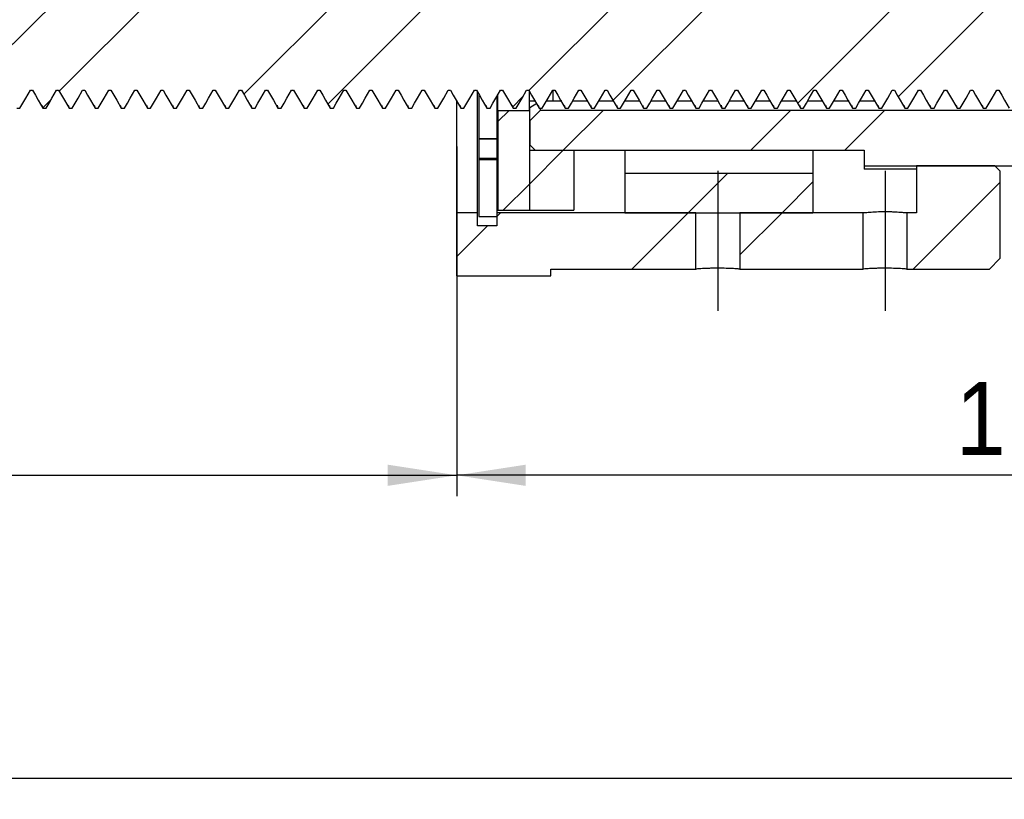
# Model space of a CAD drawing. Extents: x 62 to 779, y 269 to 530.
# Tile 2 of 8: x 226 to 320, y 315 to 390. Entities that reach past the tile are written whole.
import ezdxf

# ---------------------------------------------------------------- set-up
doc = ezdxf.new("R2010")
doc.units = 0
doc.header["$LTSCALE"] = 2
doc.linetypes.add('CENTERX2', pattern=[20.32, 12.7, -2.54, 2.54, -2.54])
doc.layers.get('0').update_dxf_attribs({"linetype": 'CONTINUOUS'})
doc.styles.add('SLDTEXTSTYLE0', font='GOTHIC.TTF', dxfattribs={"width": 0.913})
doc.dimstyles.new('SLDDIMSTYLE0', dxfattribs={"dimtxt": 7, "dimasz": 6.604, "dimexe": 0, "dimexo": 0.0625, "dimgap": 1.75, "dimtad": 1, "dimdec": 0, "dimrnd": 1e-09, "dimzin": 12, "dimtxsty": 'SLDTEXTSTYLE0', "dimsah": 1, "dimcen": 0.09, "dimazin": 3, "dimtfac": 1, "dimtdec": 0, "dimtofl": 0, "dimtmove": 0, "dimatfit": 3, "dimtolj": 1, "dimtzin": 12})

# ---------------------------------------------------------------- blocks, each defined once
blk = doc.blocks.new('*D1')
for p, q in [((384.019, 382.04), (384.019, 314.879)), ((92.044, 373.165), (92.044, 314.879)), ((384.019, 316.879), (92.044, 316.879))]:
    blk.add_line(p, q)
for points in [[(92.044, 316.879), (98.648, 315.863), (98.648, 317.895)], [(384.019, 316.879), (377.415, 317.895), (377.415, 315.863)]]:
    blk.add_solid(points)
at = {"insert": (205.116, 325.821, 0.1), "char_height": 7, "attachment_point": 1, "style": 'SLDTEXTSTYLE0'}
blk.add_mtext('292', dxfattribs=at)
blk = doc.blocks.new('*D5')
at = {"color": 218, "linetype": 'CONTINUOUS'}
for p, q in [((101.569, 373.165), (101.569, 343.901)), ((268.055, 362.985), (268.055, 343.901)), ((101.569, 345.901), (268.055, 345.901))]:
    blk.add_line(p, q, dxfattribs=at)
for points in [[(101.569, 345.901), (108.173, 344.885), (108.173, 346.917)], [(268.055, 345.901), (261.451, 346.917), (261.451, 344.885)]]:
    blk.add_solid(points, dxfattribs=at)
at = {"color": 218, "linetype": 'CONTINUOUS', "insert": (173.431, 354.842, 0.1), "char_height": 7, "attachment_point": 1, "style": 'SLDTEXTSTYLE0'}
blk.add_mtext('166', dxfattribs=at)
blk = doc.blocks.new('*D6')
for p, q in [((384.019, 382.04), (384.019, 343.901)), ((268.055, 377.385), (268.055, 343.901)), ((384.019, 345.901), (268.055, 345.901))]:
    blk.add_line(p, q)
for points in [[(268.055, 345.901), (274.659, 344.885), (274.659, 346.917)], [(384.019, 345.901), (377.415, 346.917), (377.415, 344.885)]]:
    blk.add_solid(points)
at = {"insert": (315.837, 354.842, 0.1), "char_height": 7, "attachment_point": 1, "style": 'SLDTEXTSTYLE0'}
blk.add_mtext('116', dxfattribs=at)

msp = doc.modelspace()

# ---------------------------------------------------------------- hatches: boundary and pattern name
at = {"linetype": 'CONTINUOUS'}
h = msp.add_hatch(dxfattribs=at)
h.set_pattern_fill('ANSI32', scale=2, style=0)
h.paths.add_polyline_path([(93.069, 394.79), (93.069, 387.29), (93.569, 386.79), (101.569, 386.79), (101.569, 381.599), (102.248, 382.776), (102.444, 382.776), (103.446, 381.04), (103.746, 381.04), (104.748, 382.776), (104.944, 382.776), (105.946, 381.04), (106.246, 381.04), (107.248, 382.776), (107.444, 382.776), (108.446, 381.04), (108.746, 381.04), (109.748, 382.776), (109.944, 382.776), (110.946, 381.04), (111.246, 381.04), (112.248, 382.776), (112.444, 382.776), (113.446, 381.04), (113.746, 381.04), (114.748, 382.776), (114.944, 382.776), (115.946, 381.04), (116.246, 381.04), (117.248, 382.776), (117.444, 382.776), (118.446, 381.04), (118.746, 381.04), (119.748, 382.776), (119.944, 382.776), (120.946, 381.04), (121.246, 381.04), (122.248, 382.776), (122.444, 382.776), (123.446, 381.04), (123.746, 381.04), (124.748, 382.776), (124.944, 382.776), (125.946, 381.04), (126.246, 381.04), (127.248, 382.776), (127.444, 382.776), (128.446, 381.04), (128.746, 381.04), (129.748, 382.776), (129.944, 382.776), (130.946, 381.04), (131.246, 381.04), (132.248, 382.776), (132.444, 382.776), (133.446, 381.04), (133.746, 381.04), (134.748, 382.776), (134.944, 382.776), (135.946, 381.04), (136.246, 381.04), (137.248, 382.776), (137.444, 382.776), (138.446, 381.04), (138.746, 381.04), (139.748, 382.776), (139.944, 382.776), (140.946, 381.04), (141.246, 381.04), (142.248, 382.776), (142.444, 382.776), (143.446, 381.04), (143.746, 381.04), (144.748, 382.776), (144.944, 382.776), (145.946, 381.04), (146.246, 381.04), (147.248, 382.776), (147.444, 382.776), (148.446, 381.04), (148.746, 381.04), (149.748, 382.776), (149.944, 382.776), (150.946, 381.04), (151.246, 381.04), (152.248, 382.776), (152.444, 382.776), (153.446, 381.04), (153.746, 381.04), (154.748, 382.776), (154.944, 382.776), (155.946, 381.04), (156.246, 381.04), (157.248, 382.776), (157.444, 382.776), (158.446, 381.04), (158.746, 381.04), (159.748, 382.776), (159.944, 382.776), (160.946, 381.04), (161.246, 381.04), (162.248, 382.776), (162.444, 382.776), (163.446, 381.04), (163.746, 381.04), (164.748, 382.776), (164.944, 382.776), (165.946, 381.04), (166.246, 381.04), (167.248, 382.776), (167.444, 382.776), (168.446, 381.04), (168.746, 381.04), (169.748, 382.776), (169.944, 382.776), (170.946, 381.04), (171.246, 381.04), (172.248, 382.776), (172.444, 382.776), (173.446, 381.04), (173.746, 381.04), (174.748, 382.776), (174.944, 382.776), (175.946, 381.04), (176.246, 381.04), (177.248, 382.776), (177.444, 382.776), (178.446, 381.04), (178.746, 381.04), (179.748, 382.776), (179.944, 382.776), (180.946, 381.04), (181.246, 381.04), (182.248, 382.776), (182.444, 382.776), (183.446, 381.04), (183.746, 381.04), (184.748, 382.776), (184.944, 382.776), (185.946, 381.04), (186.246, 381.04), (187.248, 382.776), (187.444, 382.776), (188.446, 381.04), (188.746, 381.04), (189.748, 382.776), (189.944, 382.776), (190.946, 381.04), (191.246, 381.04), (192.248, 382.776), (192.444, 382.776), (193.446, 381.04), (193.746, 381.04), (194.748, 382.776), (194.944, 382.776), (195.946, 381.04), (196.246, 381.04), (197.248, 382.776), (197.444, 382.776), (198.446, 381.04), (198.746, 381.04), (199.748, 382.776), (199.944, 382.776), (200.946, 381.04), (201.246, 381.04), (202.248, 382.776), (202.444, 382.776), (203.446, 381.04), (203.746, 381.04), (204.748, 382.776), (204.944, 382.776), (205.946, 381.04), (206.246, 381.04), (207.248, 382.776), (207.444, 382.776), (208.446, 381.04), (208.746, 381.04), (209.748, 382.776), (209.944, 382.776), (210.946, 381.04), (211.246, 381.04), (212.248, 382.776), (212.444, 382.776), (213.446, 381.04), (213.746, 381.04), (214.748, 382.776), (214.944, 382.776), (215.946, 381.04), (216.246, 381.04), (217.248, 382.776), (217.444, 382.776), (218.446, 381.04), (218.746, 381.04), (219.748, 382.776), (219.944, 382.776), (220.946, 381.04), (221.246, 381.04), (222.248, 382.776), (222.444, 382.776), (223.446, 381.04), (223.746, 381.04), (224.748, 382.776), (224.944, 382.776), (225.946, 381.04), (226.246, 381.04), (227.248, 382.776), (227.444, 382.776), (228.446, 381.04), (228.746, 381.04), (229.748, 382.776), (229.944, 382.776), (230.946, 381.04), (231.246, 381.04), (232.248, 382.776), (232.444, 382.776), (233.446, 381.04), (233.746, 381.04), (234.748, 382.776), (234.944, 382.776), (235.946, 381.04), (236.246, 381.04), (237.248, 382.776), (237.444, 382.776), (238.446, 381.04), (238.746, 381.04), (239.748, 382.776), (239.944, 382.776), (240.946, 381.04), (241.246, 381.04), (242.248, 382.776), (242.444, 382.776), (243.446, 381.04), (243.746, 381.04), (244.748, 382.776), (244.944, 382.776), (245.946, 381.04), (246.246, 381.04), (247.248, 382.776), (247.444, 382.776), (248.446, 381.04), (248.746, 381.04), (249.748, 382.776), (249.944, 382.776), (250.946, 381.04), (251.246, 381.04), (252.248, 382.776), (252.444, 382.776), (253.446, 381.04), (253.746, 381.04), (254.748, 382.776), (254.944, 382.776), (255.946, 381.04), (256.246, 381.04), (257.248, 382.776), (257.444, 382.776), (258.446, 381.04), (258.746, 381.04), (259.748, 382.776), (259.944, 382.776), (260.946, 381.04), (261.246, 381.04), (262.248, 382.776), (262.444, 382.776), (263.446, 381.04), (263.746, 381.04), (264.748, 382.776), (264.944, 382.776), (265.946, 381.04), (266.246, 381.04), (267.248, 382.776), (267.444, 382.776), (268.446, 381.04), (268.746, 381.04), (269.748, 382.776), (269.944, 382.776), (270.946, 381.04), (271.246, 381.04), (272.248, 382.776), (272.444, 382.776), (273.446, 381.04), (273.746, 381.04), (274.748, 382.776), (274.944, 382.776), (275.946, 381.04), (276.246, 381.04), (277.248, 382.776), (277.444, 382.776), (278.446, 381.04), (278.746, 381.04), (279.748, 382.776), (279.944, 382.776), (280.946, 381.04), (281.246, 381.04), (282.248, 382.776), (282.444, 382.776), (283.446, 381.04), (283.746, 381.04), (284.748, 382.776), (284.944, 382.776), (285.946, 381.04), (286.246, 381.04), (287.248, 382.776), (287.444, 382.776), (288.446, 381.04), (288.746, 381.04), (289.748, 382.776), (289.944, 382.776), (290.946, 381.04), (291.246, 381.04), (292.248, 382.776), (292.444, 382.776), (293.446, 381.04), (293.746, 381.04), (294.748, 382.776), (294.944, 382.776), (295.946, 381.04), (296.246, 381.04), (297.248, 382.776), (297.444, 382.776), (298.446, 381.04), (298.746, 381.04), (299.748, 382.776), (299.944, 382.776), (300.946, 381.04), (301.246, 381.04), (302.248, 382.776), (302.444, 382.776), (303.446, 381.04), (303.746, 381.04), (304.748, 382.776), (304.944, 382.776), (305.946, 381.04), (306.246, 381.04), (307.248, 382.776), (307.444, 382.776), (308.446, 381.04), (308.746, 381.04), (309.748, 382.776), (309.944, 382.776), (310.946, 381.04), (311.246, 381.04), (312.248, 382.776), (312.444, 382.776), (313.446, 381.04), (313.746, 381.04), (314.748, 382.776), (314.944, 382.776), (315.946, 381.04), (316.246, 381.04), (317.248, 382.776), (317.444, 382.776), (318.446, 381.04), (318.746, 381.04), (319.748, 382.776), (319.944, 382.776), (320.946, 381.04), (321.246, 381.04), (322.248, 382.776), (322.444, 382.776), (323.446, 381.04), (323.746, 381.04), (324.748, 382.776), (324.944, 382.776), (325.946, 381.04), (326.246, 381.04), (327.248, 382.776), (327.444, 382.776), (328.446, 381.04), (328.746, 381.04), (329.748, 382.776), (329.944, 382.776), (330.946, 381.04), (331.246, 381.04), (332.248, 382.776), (332.444, 382.776), (333.446, 381.04), (333.746, 381.04), (334.748, 382.776), (334.944, 382.776), (335.946, 381.04), (336.246, 381.04), (337.248, 382.776), (337.444, 382.776), (338.446, 381.04), (338.746, 381.04), (339.748, 382.776), (339.944, 382.776), (340.946, 381.04), (341.246, 381.04), (342.248, 382.776), (342.444, 382.776), (343.446, 381.04), (343.746, 381.04), (344.748, 382.776), (344.944, 382.776), (345.946, 381.04), (346.246, 381.04), (347.248, 382.776), (347.444, 382.776), (348.446, 381.04), (348.746, 381.04), (349.069, 381.599), (349.069, 385.04), (364.069, 385.04), (365.069, 386.04), (365.069, 396.04), (364.069, 397.04), (349.069, 397.04), (349.069, 399.953), (348.694, 399.304), (348.498, 399.304), (347.496, 401.04), (347.196, 401.04), (346.194, 399.304), (345.998, 399.304), (344.996, 401.04), (344.696, 401.04), (343.694, 399.304), (343.498, 399.304), (342.496, 401.04), (342.196, 401.04), (341.194, 399.304), (340.998, 399.304), (339.996, 401.04), (339.696, 401.04), (338.694, 399.304), (338.498, 399.304), (337.496, 401.04), (337.196, 401.04), (336.194, 399.304), (335.998, 399.304), (334.996, 401.04), (334.696, 401.04), (333.694, 399.304), (333.498, 399.304), (332.496, 401.04), (332.196, 401.04), (331.194, 399.304), (330.998, 399.304), (329.996, 401.04), (329.696, 401.04), (328.694, 399.304), (328.498, 399.304), (327.496, 401.04), (327.196, 401.04), (326.194, 399.304), (325.998, 399.304), (324.996, 401.04), (324.696, 401.04), (323.694, 399.304), (323.498, 399.304), (322.496, 401.04), (322.196, 401.04), (321.194, 399.304), (320.998, 399.304), (319.996, 401.04), (319.696, 401.04), (318.694, 399.304), (318.498, 399.304), (317.496, 401.04), (317.196, 401.04), (316.194, 399.304), (315.998, 399.304), (314.996, 401.04), (314.696, 401.04), (313.694, 399.304), (313.498, 399.304), (312.496, 401.04), (312.196, 401.04), (311.194, 399.304), (310.998, 399.304), (309.996, 401.04), (309.696, 401.04), (308.694, 399.304), (308.498, 399.304), (307.496, 401.04), (307.196, 401.04), (306.194, 399.304), (305.998, 399.304), (304.996, 401.04), (304.696, 401.04), (303.694, 399.304), (303.498, 399.304), (302.496, 401.04), (302.196, 401.04), (301.194, 399.304), (300.998, 399.304), (299.996, 401.04), (299.696, 401.04), (298.694, 399.304), (298.498, 399.304), (297.496, 401.04), (297.196, 401.04), (296.194, 399.304), (295.998, 399.304), (294.996, 401.04), (294.696, 401.04), (293.694, 399.304), (293.498, 399.304), (292.496, 401.04), (292.196, 401.04), (291.194, 399.304), (290.998, 399.304), (289.996, 401.04), (289.696, 401.04), (288.694, 399.304), (288.498, 399.304), (287.496, 401.04), (287.196, 401.04), (286.194, 399.304), (285.998, 399.304), (284.996, 401.04), (284.696, 401.04), (283.694, 399.304), (283.498, 399.304), (282.496, 401.04), (282.196, 401.04), (281.194, 399.304), (280.998, 399.304), (279.996, 401.04), (279.696, 401.04), (278.694, 399.304), (278.498, 399.304), (277.496, 401.04), (277.196, 401.04), (276.194, 399.304), (275.998, 399.304), (274.996, 401.04), (274.696, 401.04), (273.694, 399.304), (273.498, 399.304), (272.496, 401.04), (272.196, 401.04), (271.194, 399.304), (270.998, 399.304), (269.996, 401.04), (269.696, 401.04), (268.694, 399.304), (268.498, 399.304), (267.496, 401.04), (267.196, 401.04), (266.194, 399.304), (265.998, 399.304), (264.996, 401.04), (264.696, 401.04), (263.694, 399.304), (263.498, 399.304), (262.496, 401.04), (262.196, 401.04), (261.194, 399.304), (260.998, 399.304), (259.996, 401.04), (259.696, 401.04), (258.694, 399.304), (258.498, 399.304), (257.496, 401.04), (257.196, 401.04), (256.194, 399.304), (255.998, 399.304), (254.996, 401.04), (254.696, 401.04), (253.694, 399.304), (253.498, 399.304), (252.496, 401.04), (252.196, 401.04), (251.194, 399.304), (250.998, 399.304), (249.996, 401.04), (249.696, 401.04), (248.694, 399.304), (248.498, 399.304), (247.496, 401.04), (247.196, 401.04), (246.194, 399.304), (245.998, 399.304), (244.996, 401.04), (244.696, 401.04), (243.694, 399.304), (243.498, 399.304), (242.496, 401.04), (242.196, 401.04), (241.194, 399.304), (240.998, 399.304), (239.996, 401.04), (239.696, 401.04), (238.694, 399.304), (238.498, 399.304), (237.496, 401.04), (237.196, 401.04), (236.194, 399.304), (235.998, 399.304), (234.996, 401.04), (234.696, 401.04), (233.694, 399.304), (233.498, 399.304), (232.496, 401.04), (232.196, 401.04), (231.194, 399.304), (230.998, 399.304), (229.996, 401.04), (229.696, 401.04), (228.694, 399.304), (228.498, 399.304), (227.496, 401.04), (227.196, 401.04), (226.194, 399.304), (225.998, 399.304), (224.996, 401.04), (224.696, 401.04), (223.694, 399.304), (223.498, 399.304), (222.496, 401.04), (222.196, 401.04), (221.194, 399.304), (220.998, 399.304), (219.996, 401.04), (219.696, 401.04), (218.694, 399.304), (218.498, 399.304), (217.496, 401.04), (217.196, 401.04), (216.194, 399.304), (215.998, 399.304), (214.996, 401.04), (214.696, 401.04), (213.694, 399.304), (213.498, 399.304), (212.496, 401.04), (212.196, 401.04), (211.194, 399.304), (210.998, 399.304), (209.996, 401.04), (209.696, 401.04), (208.694, 399.304), (208.498, 399.304), (207.496, 401.04), (207.196, 401.04), (206.194, 399.304), (205.998, 399.304), (204.996, 401.04), (204.696, 401.04), (203.694, 399.304), (203.498, 399.304), (202.496, 401.04), (202.196, 401.04), (201.194, 399.304), (200.998, 399.304), (199.996, 401.04), (199.696, 401.04), (198.694, 399.304), (198.498, 399.304), (197.496, 401.04), (197.196, 401.04), (196.194, 399.304), (195.998, 399.304), (194.996, 401.04), (194.696, 401.04), (193.694, 399.304), (193.498, 399.304), (192.496, 401.04), (192.196, 401.04), (191.194, 399.304), (190.998, 399.304), (189.996, 401.04), (189.696, 401.04), (188.694, 399.304), (188.498, 399.304), (187.496, 401.04), (187.196, 401.04), (186.194, 399.304), (185.998, 399.304), (184.996, 401.04), (184.696, 401.04), (183.694, 399.304), (183.498, 399.304), (182.496, 401.04), (182.196, 401.04), (181.194, 399.304), (180.998, 399.304), (179.996, 401.04), (179.696, 401.04), (178.694, 399.304), (178.498, 399.304), (177.496, 401.04), (177.196, 401.04), (176.194, 399.304), (175.998, 399.304), (174.996, 401.04), (174.696, 401.04), (173.694, 399.304), (173.498, 399.304), (172.496, 401.04), (172.196, 401.04), (171.194, 399.304), (170.998, 399.304), (169.996, 401.04), (169.696, 401.04), (168.694, 399.304), (168.498, 399.304), (167.496, 401.04), (167.196, 401.04), (166.194, 399.304), (165.998, 399.304), (164.996, 401.04), (164.696, 401.04), (163.694, 399.304), (163.498, 399.304), (162.496, 401.04), (162.196, 401.04), (161.194, 399.304), (160.998, 399.304), (159.996, 401.04), (159.696, 401.04), (158.694, 399.304), (158.498, 399.304), (157.496, 401.04), (157.196, 401.04), (156.194, 399.304), (155.998, 399.304), (154.996, 401.04), (154.696, 401.04), (153.694, 399.304), (153.498, 399.304), (152.496, 401.04), (152.196, 401.04), (151.194, 399.304), (150.998, 399.304), (149.996, 401.04), (149.696, 401.04), (148.694, 399.304), (148.498, 399.304), (147.496, 401.04), (147.196, 401.04), (146.194, 399.304), (145.998, 399.304), (144.996, 401.04), (144.696, 401.04), (143.694, 399.304), (143.498, 399.304), (142.496, 401.04), (142.196, 401.04), (141.194, 399.304), (140.998, 399.304), (139.996, 401.04), (139.696, 401.04), (138.694, 399.304), (138.498, 399.304), (137.496, 401.04), (137.196, 401.04), (136.194, 399.304), (135.998, 399.304), (134.996, 401.04), (134.696, 401.04), (133.694, 399.304), (133.498, 399.304), (132.496, 401.04), (132.196, 401.04), (131.194, 399.304), (130.998, 399.304), (129.996, 401.04), (129.696, 401.04), (128.694, 399.304), (128.498, 399.304), (127.496, 401.04), (127.196, 401.04), (126.194, 399.304), (125.998, 399.304), (124.996, 401.04), (124.696, 401.04), (123.694, 399.304), (123.498, 399.304), (122.496, 401.04), (122.196, 401.04), (121.194, 399.304), (120.998, 399.304), (119.996, 401.04), (119.696, 401.04), (118.694, 399.304), (118.498, 399.304), (117.496, 401.04), (117.196, 401.04), (116.194, 399.304), (115.998, 399.304), (114.996, 401.04), (114.696, 401.04), (113.694, 399.304), (113.498, 399.304), (112.496, 401.04), (112.196, 401.04), (111.194, 399.304), (110.998, 399.304), (109.996, 401.04), (109.696, 401.04), (108.694, 399.304), (108.498, 399.304), (107.496, 401.04), (107.196, 401.04), (106.194, 399.304), (105.998, 399.304), (104.996, 401.04), (104.696, 401.04), (103.694, 399.304), (103.498, 399.304), (102.496, 401.04), (102.196, 401.04), (101.569, 399.953), (101.569, 395.29), (93.569, 395.29)], flags=0)
h = msp.add_hatch(dxfattribs=at)
h.set_pattern_fill('ANSI32', scale=2, style=0)
h.paths.add_polyline_path([(272.005, 371.29), (275.005, 371.29), (275.005, 380.84), (272.005, 380.84)], flags=0)
h = msp.add_hatch(dxfattribs=at)
h.set_pattern_fill('ANSI32', scale=2, style=0)
h.paths.add_polyline_path([(275.555, 377.04), (307.055, 377.04), (307.055, 375.54), (336.055, 375.54), (337.055, 376.54), (337.055, 380.34), (336.555, 380.84), (276.055, 380.84), (275.055, 379.84), (275.055, 377.54)], flags=0)
h = msp.add_hatch(dxfattribs=at)
h.set_pattern_fill('ANSI32', scale=2, style=0)
h.paths.add_polyline_path([(279.255, 377.04), (275.005, 377.04), (275.005, 371.29), (279.255, 371.29)], flags=0)
h = msp.add_hatch(dxfattribs=at)
h.set_pattern_fill('ANSI32', scale=2, style=0)
h.paths.add_polyline_path([(319.555, 375.54), (312.055, 375.54), (312.055, 371.04), (311.155, 371.04), (311.155, 365.64), (319.055, 365.64), (320.055, 366.64), (320.055, 375.04)], flags=0)
h = msp.add_hatch(dxfattribs=at)
h.set_pattern_fill('ANSI32', scale=2, style=0)
h.paths.add_polyline_path([(284.155, 371.04), (302.155, 371.04), (302.155, 374.84), (284.155, 374.84)], flags=0)
h = msp.add_hatch(dxfattribs=at)
h.set_pattern_fill('ANSI32', scale=2, style=0)
h.paths.add_polyline_path([(270.055, 369.79), (270.055, 371.04), (268.055, 371.04), (268.055, 364.985), (277.055, 364.985), (277.055, 365.64), (290.955, 365.64), (290.955, 371.04), (271.905, 371.04), (271.905, 369.79)], flags=0)
h = msp.add_hatch(dxfattribs=at)
h.set_pattern_fill('ANSI32', scale=2, style=0)
h.paths.add_polyline_path([(295.155, 371.04), (295.155, 365.64), (306.955, 365.64), (306.955, 371.04)], flags=0)

# ---------------------------------------------------------------- linework, layer by layer
at = {"color": 7, "linetype": 'CONTINUOUS'}
for p, q in [((227.248, 382.776), (227.444, 382.776)), ((229.748, 382.776), (229.944, 382.776)), ((232.248, 382.776), (232.444, 382.776)), ((234.748, 382.776), (234.944, 382.776)), ((237.248, 382.776), (237.444, 382.776)), ((239.748, 382.776), (239.944, 382.776)), ((242.248, 382.776), (242.444, 382.776)), ((244.748, 382.776), (244.944, 382.776)), ((247.248, 382.776), (247.444, 382.776)), ((249.748, 382.776), (249.944, 382.776)), ((252.248, 382.776), (252.444, 382.776)), ((254.748, 382.776), (254.944, 382.776)), ((257.248, 382.776), (257.444, 382.776)), ((259.748, 382.776), (259.944, 382.776)), ((262.248, 382.776), (262.444, 382.776)), ((264.748, 382.776), (264.944, 382.776)), ((267.248, 382.776), (267.444, 382.776)), ((269.748, 382.776), (269.944, 382.776)), ((272.248, 382.776), (272.444, 382.776)), ((274.748, 382.776), (274.944, 382.776)), ((275.005, 380.84), (275.005, 382.704)), ((277.248, 382.776), (277.444, 382.776)), ((277.255, 382.776), (277.255, 381.745)), ((279.748, 382.776), (279.944, 382.776)), ((282.248, 382.776), (282.444, 382.776)), ((284.748, 382.776), (284.944, 382.776)), ((287.248, 382.776), (287.444, 382.776)), ((289.748, 382.776), (289.944, 382.776)), ((292.248, 382.776), (292.444, 382.776)), ((294.748, 382.776), (294.944, 382.776)), ((297.248, 382.776), (297.444, 382.776)), ((299.748, 382.776), (299.944, 382.776)), ((302.248, 382.776), (302.444, 382.776)), ((304.748, 382.776), (304.944, 382.776)), ((307.248, 382.776), (307.444, 382.776)), ((309.748, 382.776), (309.944, 382.776)), ((312.248, 382.776), (312.444, 382.776)), ((314.748, 382.776), (314.944, 382.776)), ((317.248, 382.776), (317.444, 382.776)), ((319.748, 382.776), (319.944, 382.776)), ((268.055, 371.04), (268.055, 381.771)), ((270.055, 371.04), (270.055, 382.606)), ((270.155, 382.454), (270.155, 378.118)), ((271.905, 382.143), (271.905, 378.118)), ((272.005, 380.84), (272.005, 382.309)), ((275.005, 381.719), (275.005, 382.652)), ((275.605, 381.719), (275.005, 381.719)), ((277.255, 381.719), (276.638, 381.719)), ((278.105, 381.719), (276.638, 381.719)), ((280.605, 381.719), (279.138, 381.719)), ((283.105, 381.719), (281.638, 381.719)), ((285.605, 381.719), (284.138, 381.719)), ((288.105, 381.719), (286.638, 381.719)), ((290.605, 381.719), (289.138, 381.719)), ((293.105, 381.719), (291.638, 381.719)), ((295.605, 381.719), (294.138, 381.719)), ((298.105, 381.719), (296.638, 381.719)), ((300.605, 381.719), (299.138, 381.719)), ((303.105, 381.719), (301.638, 381.719)), ((305.605, 381.719), (304.138, 381.719)), ((308.105, 381.719), (306.638, 381.719)), ((225.946, 381.04), (226.246, 381.04)), ((228.352, 381.343), (228.446, 381.04)), ((228.446, 381.04), (228.746, 381.04)), ((230.852, 381.343), (230.946, 381.04)), ((230.946, 381.04), (231.246, 381.04)), ((233.352, 381.343), (233.446, 381.04)), ((233.446, 381.04), (233.746, 381.04)), ((235.852, 381.343), (235.946, 381.04)), ((235.946, 381.04), (236.246, 381.04)), ((238.352, 381.343), (238.446, 381.04)), ((238.446, 381.04), (238.746, 381.04)), ((240.852, 381.343), (240.946, 381.04)), ((240.946, 381.04), (241.246, 381.04)), ((243.352, 381.343), (243.446, 381.04)), ((243.446, 381.04), (243.746, 381.04)), ((245.852, 381.343), (245.946, 381.04)), ((245.946, 381.04), (246.246, 381.04)), ((248.352, 381.343), (248.446, 381.04)), ((248.446, 381.04), (248.746, 381.04)), ((250.852, 381.343), (250.946, 381.04)), ((250.946, 381.04), (251.246, 381.04)), ((253.352, 381.343), (253.446, 381.04)), ((253.446, 381.04), (253.746, 381.04)), ((255.852, 381.343), (255.946, 381.04)), ((255.946, 381.04), (256.246, 381.04)), ((258.352, 381.343), (258.446, 381.04)), ((258.446, 381.04), (258.746, 381.04)), ((260.852, 381.343), (260.946, 381.04)), ((260.946, 381.04), (261.246, 381.04)), ((263.352, 381.343), (263.446, 381.04)), ((263.446, 381.04), (263.746, 381.04)), ((265.852, 381.343), (265.946, 381.04)), ((265.946, 381.04), (266.246, 381.04)), ((268.352, 381.343), (268.446, 381.04)), ((268.446, 381.04), (268.746, 381.04)), ((270.852, 381.343), (270.946, 381.04)), ((270.946, 381.04), (271.246, 381.04)), ((272.005, 380.84), (275.005, 380.84)), ((272.005, 380.84), (272.005, 371.29)), ((273.352, 381.343), (273.446, 381.04)), ((273.446, 381.04), (273.746, 381.04)), ((275.005, 380.84), (275.005, 371.29)), ((275.055, 381.115), (275.723, 381.519)), ((275.055, 379.84), (275.055, 381.115)), ((275.055, 379.84), (276.055, 380.84)), ((275.852, 381.343), (275.946, 381.04)), ((275.946, 381.04), (276.246, 381.04)), ((276.055, 380.987), (276.055, 380.84)), ((336.555, 380.84), (276.055, 380.84)), ((278.352, 381.343), (278.446, 381.04)), ((278.446, 381.04), (278.746, 381.04)), ((280.852, 381.343), (280.946, 381.04)), ((280.946, 381.04), (281.246, 381.04)), ((283.352, 381.343), (283.446, 381.04)), ((283.446, 381.04), (283.746, 381.04)), ((285.852, 381.343), (285.946, 381.04)), ((285.946, 381.04), (286.246, 381.04)), ((288.352, 381.343), (288.446, 381.04)), ((288.446, 381.04), (288.746, 381.04)), ((290.852, 381.343), (290.946, 381.04)), ((290.946, 381.04), (291.246, 381.04)), ((293.352, 381.343), (293.446, 381.04)), ((293.446, 381.04), (293.746, 381.04)), ((295.852, 381.343), (295.946, 381.04)), ((295.946, 381.04), (296.246, 381.04)), ((298.352, 381.343), (298.446, 381.04)), ((298.446, 381.04), (298.746, 381.04)), ((300.852, 381.343), (300.946, 381.04)), ((300.946, 381.04), (301.246, 381.04)), ((303.352, 381.343), (303.446, 381.04)), ((303.446, 381.04), (303.746, 381.04)), ((305.852, 381.343), (305.946, 381.04)), ((305.946, 381.04), (306.246, 381.04)), ((308.352, 381.343), (308.446, 381.04)), ((308.446, 381.04), (308.746, 381.04)), ((310.852, 381.343), (310.946, 381.04)), ((310.946, 381.04), (311.246, 381.04)), ((313.352, 381.343), (313.446, 381.04)), ((313.446, 381.04), (313.746, 381.04)), ((315.852, 381.343), (315.946, 381.04)), ((315.946, 381.04), (316.246, 381.04)), ((318.352, 381.343), (318.446, 381.04)), ((318.446, 381.04), (318.746, 381.04)), ((275.055, 379.84), (275.055, 377.54)), ((275.055, 379.519), (275.005, 379.519)), ((271.905, 378.118), (270.155, 378.118)), ((270.155, 378.118), (270.155, 378.102)), ((270.155, 378.102), (271.905, 378.102)), ((270.155, 378.102), (270.155, 376.256)), ((271.905, 378.118), (271.905, 378.102)), ((271.905, 378.102), (271.905, 376.256)), ((275.005, 377.04), (279.255, 377.04)), ((275.005, 377.04), (275.005, 371.29)), ((275.555, 377.04), (275.055, 377.54)), ((275.555, 377.04), (307.055, 377.04)), ((279.255, 377.04), (279.255, 371.29)), ((284.155, 377.04), (284.155, 374.84)), ((302.155, 377.04), (302.155, 374.84)), ((306.322, 377.04), (306.322, 377.037)), ((306.322, 377.037), (307.055, 377.036)), ((307.055, 377.04), (307.055, 375.54)), ((270.155, 376.256), (271.905, 376.256)), ((270.155, 376.256), (270.155, 376.132)), ((270.155, 376.132), (271.905, 376.132)), ((270.155, 376.132), (270.155, 370.667)), ((271.905, 376.256), (271.905, 376.132)), ((271.905, 376.132), (271.905, 371.865)), ((307.055, 375.54), (336.055, 375.54)), ((307.055, 375.54), (307.055, 375.213)), ((312.055, 375.213), (307.055, 375.213)), ((312.055, 375.54), (312.055, 371.04)), ((319.555, 375.54), (312.055, 375.54)), ((319.555, 375.54), (320.055, 375.04)), ((284.155, 374.84), (302.155, 374.84)), ((284.155, 374.84), (284.155, 371.04)), ((302.155, 374.84), (302.155, 371.04)), ((320.055, 375.04), (320.055, 366.64)), ((271.905, 371.865), (271.905, 371.04)), ((268.055, 364.985), (268.055, 371.04)), ((270.055, 371.04), (268.055, 371.04)), ((270.055, 369.79), (270.055, 371.04)), ((270.155, 370.667), (271.905, 370.667)), ((290.955, 371.04), (271.905, 371.04)), ((271.905, 371.04), (271.905, 369.79)), ((272.005, 371.29), (275.005, 371.29)), ((275.005, 371.29), (279.255, 371.29)), ((284.155, 371.04), (302.155, 371.04)), ((290.955, 365.64), (290.955, 371.04)), ((306.955, 371.04), (295.155, 371.04)), ((295.155, 371.04), (295.155, 365.64)), ((306.955, 365.64), (306.955, 371.04)), ((312.055, 371.04), (311.155, 371.04)), ((311.155, 371.04), (311.155, 365.64)), ((271.905, 369.79), (270.055, 369.79)), ((320.055, 366.64), (319.055, 365.64)), ((268.055, 364.985), (277.055, 364.985)), ((277.055, 365.64), (290.955, 365.64)), ((277.055, 364.985), (277.055, 365.64)), ((295.155, 365.64), (306.955, 365.64)), ((311.155, 365.64), (319.055, 365.64))]:
    msp.add_line(p, q, dxfattribs=at)
at = {"linetype": 'CENTERX2'}
for p, q in [((293.055, 375.04), (293.055, 361.64)), ((309.055, 375.04), (309.055, 361.64))]:
    msp.add_line(p, q, dxfattribs=at)
at = {"color": 7, "linetype": 'CONTINUOUS', "flags": 128}
for points in [[(226.246, 381.04), (226.526, 381.525), (226.806, 382.01), (227.248, 382.776)], [(227.444, 382.776), (227.724, 382.291), (228.004, 381.805), (228.446, 381.04)], [(228.746, 381.04), (229.026, 381.525), (229.306, 382.01), (229.748, 382.776)], [(229.944, 382.776), (230.224, 382.291), (230.504, 381.805), (230.946, 381.04)], [(231.246, 381.04), (231.526, 381.525), (231.806, 382.01), (232.248, 382.776)], [(232.444, 382.776), (232.724, 382.291), (233.004, 381.805), (233.446, 381.04)], [(233.746, 381.04), (234.026, 381.525), (234.306, 382.01), (234.748, 382.776)], [(234.944, 382.776), (235.224, 382.291), (235.504, 381.805), (235.946, 381.04)], [(236.246, 381.04), (236.526, 381.525), (236.806, 382.01), (237.248, 382.776)], [(237.444, 382.776), (237.724, 382.291), (238.004, 381.805), (238.446, 381.04)], [(238.746, 381.04), (239.026, 381.525), (239.306, 382.01), (239.748, 382.776)], [(239.944, 382.776), (240.224, 382.291), (240.504, 381.805), (240.946, 381.04)], [(241.246, 381.04), (241.526, 381.525), (241.806, 382.01), (242.248, 382.776)], [(242.444, 382.776), (242.724, 382.291), (243.004, 381.805), (243.446, 381.04)], [(243.746, 381.04), (244.026, 381.525), (244.306, 382.01), (244.748, 382.776)], [(244.944, 382.776), (245.224, 382.291), (245.504, 381.805), (245.946, 381.04)], [(246.246, 381.04), (246.526, 381.525), (246.806, 382.01), (247.248, 382.776)], [(247.444, 382.776), (247.724, 382.291), (248.004, 381.805), (248.446, 381.04)], [(248.746, 381.04), (249.026, 381.525), (249.306, 382.01), (249.748, 382.776)], [(249.944, 382.776), (250.224, 382.291), (250.504, 381.805), (250.946, 381.04)], [(251.246, 381.04), (251.526, 381.525), (251.806, 382.01), (252.248, 382.776)], [(252.444, 382.776), (252.724, 382.291), (253.004, 381.805), (253.446, 381.04)], [(253.746, 381.04), (254.026, 381.525), (254.306, 382.01), (254.748, 382.776)], [(254.944, 382.776), (255.224, 382.291), (255.504, 381.805), (255.946, 381.04)], [(256.246, 381.04), (256.526, 381.525), (256.806, 382.01), (257.248, 382.776)], [(257.444, 382.776), (257.724, 382.291), (258.004, 381.805), (258.446, 381.04)], [(258.746, 381.04), (259.026, 381.525), (259.306, 382.01), (259.748, 382.776)], [(259.944, 382.776), (260.224, 382.291), (260.504, 381.805), (260.946, 381.04)], [(261.246, 381.04), (261.526, 381.525), (261.806, 382.01), (262.248, 382.776)], [(262.444, 382.776), (262.724, 382.291), (263.004, 381.805), (263.446, 381.04)], [(263.746, 381.04), (264.026, 381.525), (264.306, 382.01), (264.748, 382.776)], [(264.944, 382.776), (265.224, 382.291), (265.504, 381.805), (265.946, 381.04)], [(266.246, 381.04), (266.526, 381.525), (266.806, 382.01), (267.248, 382.776)], [(267.444, 382.776), (267.724, 382.291), (268.004, 381.805), (268.446, 381.04)], [(268.746, 381.04), (269.026, 381.525), (269.306, 382.01), (269.748, 382.776)], [(269.944, 382.776), (270.224, 382.291), (270.504, 381.805), (270.946, 381.04)], [(271.246, 381.04), (271.526, 381.525), (271.806, 382.01), (272.248, 382.776)], [(272.444, 382.776), (272.724, 382.291), (273.004, 381.805), (273.446, 381.04)], [(273.746, 381.04), (274.026, 381.525), (274.306, 382.01), (274.748, 382.776)], [(274.944, 382.776), (275.224, 382.291), (275.504, 381.805), (275.946, 381.04)], [(276.246, 381.04), (276.526, 381.525), (276.806, 382.01), (277.248, 382.776)], [(277.444, 382.776), (277.724, 382.291), (278.004, 381.805), (278.446, 381.04)], [(278.746, 381.04), (279.026, 381.525), (279.306, 382.01), (279.748, 382.776)], [(279.944, 382.776), (280.224, 382.291), (280.504, 381.805), (280.946, 381.04)], [(281.246, 381.04), (281.526, 381.525), (281.806, 382.01), (282.248, 382.776)], [(282.444, 382.776), (282.724, 382.291), (283.004, 381.805), (283.446, 381.04)], [(283.746, 381.04), (284.026, 381.525), (284.306, 382.01), (284.748, 382.776)], [(284.944, 382.776), (285.224, 382.291), (285.504, 381.805), (285.946, 381.04)], [(286.246, 381.04), (286.526, 381.525), (286.806, 382.01), (287.248, 382.776)], [(287.444, 382.776), (287.724, 382.291), (288.004, 381.805), (288.446, 381.04)], [(288.746, 381.04), (289.026, 381.525), (289.306, 382.01), (289.748, 382.776)], [(289.944, 382.776), (290.224, 382.291), (290.504, 381.805), (290.946, 381.04)], [(291.246, 381.04), (291.526, 381.525), (291.806, 382.01), (292.248, 382.776)], [(292.444, 382.776), (292.724, 382.291), (293.004, 381.805), (293.446, 381.04)], [(293.746, 381.04), (294.026, 381.525), (294.306, 382.01), (294.748, 382.776)], [(294.944, 382.776), (295.224, 382.291), (295.504, 381.805), (295.946, 381.04)], [(296.246, 381.04), (296.526, 381.525), (296.806, 382.01), (297.248, 382.776)], [(297.444, 382.776), (297.724, 382.291), (298.004, 381.805), (298.446, 381.04)], [(298.746, 381.04), (299.026, 381.525), (299.306, 382.01), (299.748, 382.776)], [(299.944, 382.776), (300.224, 382.291), (300.504, 381.805), (300.946, 381.04)], [(301.246, 381.04), (301.526, 381.525), (301.806, 382.01), (302.248, 382.776)], [(302.444, 382.776), (302.724, 382.291), (303.004, 381.805), (303.446, 381.04)], [(303.746, 381.04), (304.026, 381.525), (304.306, 382.01), (304.748, 382.776)], [(304.944, 382.776), (305.224, 382.291), (305.504, 381.805), (305.946, 381.04)], [(306.246, 381.04), (306.526, 381.525), (306.806, 382.01), (307.248, 382.776)], [(307.444, 382.776), (307.724, 382.291), (308.004, 381.805), (308.446, 381.04)], [(308.746, 381.04), (309.026, 381.525), (309.306, 382.01), (309.748, 382.776)], [(309.944, 382.776), (310.224, 382.291), (310.504, 381.805), (310.946, 381.04)], [(311.246, 381.04), (311.526, 381.525), (311.806, 382.01), (312.248, 382.776)], [(312.444, 382.776), (312.724, 382.291), (313.004, 381.805), (313.446, 381.04)], [(313.746, 381.04), (314.026, 381.525), (314.306, 382.01), (314.748, 382.776)], [(314.944, 382.776), (315.224, 382.291), (315.504, 381.805), (315.946, 381.04)], [(316.246, 381.04), (316.526, 381.525), (316.806, 382.01), (317.248, 382.776)], [(317.444, 382.776), (317.724, 382.291), (318.004, 381.805), (318.446, 381.04)], [(318.746, 381.04), (319.026, 381.525), (319.306, 382.01), (319.748, 382.776)], [(319.944, 382.776), (320.224, 382.291), (320.504, 381.805), (320.946, 381.04)]]:
    msp.add_lwpolyline(points, dxfattribs=at)
at = {"color": 7, "linetype": 'CONTINUOUS'}
for points, knots in [([(304.822, 377.039), (304.834, 377.039), (304.855, 377.039), (305.155, 377.038), (305.464, 377.038), (305.818, 377.038), (306.121, 377.037), (306.322, 377.037)], [0, 0, 0, 0, 0.2792381, 0.5192105, 0.6381102, 0.7604958, 1, 1, 1, 1]), ([(306.955, 371.04), (306.955, 371.04), (306.969, 371.041), (307.022, 371.047), (307.063, 371.051), (307.168, 371.061), (307.232, 371.067), (307.385, 371.08), (307.473, 371.088), (307.764, 371.109), (307.998, 371.124), (308.503, 371.144), (308.779, 371.15), (309.195, 371.15), (309.332, 371.149), (309.6, 371.143), (309.734, 371.139), (309.988, 371.129), (310.108, 371.123), (310.337, 371.109), (310.444, 371.102), (310.735, 371.081), (310.891, 371.066), (311.1, 371.046), (311.155, 371.04), (311.155, 371.04)], [0, 0, 0, 0, 0.0625, 0.0625, 0.125, 0.125, 0.1875, 0.1875, 0.25, 0.25, 0.375, 0.375, 0.5, 0.5, 0.5625, 0.5625, 0.625, 0.625, 0.6875, 0.6875, 0.75, 0.75, 0.875, 0.875, 1, 1, 1, 1]), ([(295.155, 365.64), (295.155, 365.64), (295.141, 365.641), (295.088, 365.645), (295.048, 365.649), (294.942, 365.657), (294.878, 365.661), (294.725, 365.672), (294.637, 365.678), (294.443, 365.689), (294.337, 365.695), (294.108, 365.705), (293.986, 365.71), (293.607, 365.722), (293.331, 365.727), (292.915, 365.727), (292.778, 365.726), (292.51, 365.721), (292.377, 365.718), (292.122, 365.71), (292.002, 365.705), (291.774, 365.695), (291.666, 365.689), (291.376, 365.672), (291.219, 365.66), (291.01, 365.644), (290.955, 365.64), (290.955, 365.64)], [0, 0, 0, 0, 0.0625, 0.0625, 0.125, 0.125, 0.1875, 0.1875, 0.25, 0.25, 0.3125, 0.3125, 0.375, 0.375, 0.5, 0.5, 0.5625, 0.5625, 0.625, 0.625, 0.6875, 0.6875, 0.75, 0.75, 0.875, 0.875, 1, 1, 1, 1]), ([(311.155, 365.64), (311.155, 365.64), (311.141, 365.641), (311.088, 365.645), (311.048, 365.649), (310.942, 365.657), (310.878, 365.661), (310.725, 365.672), (310.637, 365.678), (310.443, 365.689), (310.337, 365.695), (310.108, 365.705), (309.986, 365.71), (309.607, 365.722), (309.331, 365.727), (308.915, 365.727), (308.778, 365.726), (308.51, 365.721), (308.377, 365.718), (308.122, 365.71), (308.002, 365.705), (307.774, 365.695), (307.666, 365.689), (307.376, 365.672), (307.219, 365.66), (307.01, 365.644), (306.955, 365.64), (306.955, 365.64)], [0, 0, 0, 0, 0.0625, 0.0625, 0.125, 0.125, 0.1875, 0.1875, 0.25, 0.25, 0.3125, 0.3125, 0.375, 0.375, 0.5, 0.5, 0.5625, 0.5625, 0.625, 0.625, 0.6875, 0.6875, 0.75, 0.75, 0.875, 0.875, 1, 1, 1, 1])]:
    msp.add_open_spline(points, degree=3, knots=knots, dxfattribs=at)

# ---------------------------------------------------------------- dimensions: what is measured, and where the dimension line sits
for base, p2, picture, middle in [((92.044, 316.879), (92.044, 375.165), '*D1', (215.718, 316.879)), ((268.055, 345.901), (268.055, 379.385), '*D6', (326.439, 345.901))]:
    dim = msp.add_linear_dim(base=base, p1=(384.019, 384.04), p2=p2, dimstyle='SLDDIMSTYLE0')
    dim.commit()
    dim.dimension.update_dxf_attribs({"geometry": picture, "text_midpoint": middle, "dimtype": 160})
at = {"color": 218, "linetype": 'CONTINUOUS'}
dim = msp.add_linear_dim(base=(268.055, 345.901), p1=(101.569, 375.165), p2=(268.055, 364.985), dimstyle='SLDDIMSTYLE0', dxfattribs=at)
dim.commit()
dim.dimension.update_dxf_attribs({"geometry": '*D5', "text_midpoint": (184.033, 345.901), "dimtype": 160})

doc.saveas('drawing.dxf')
